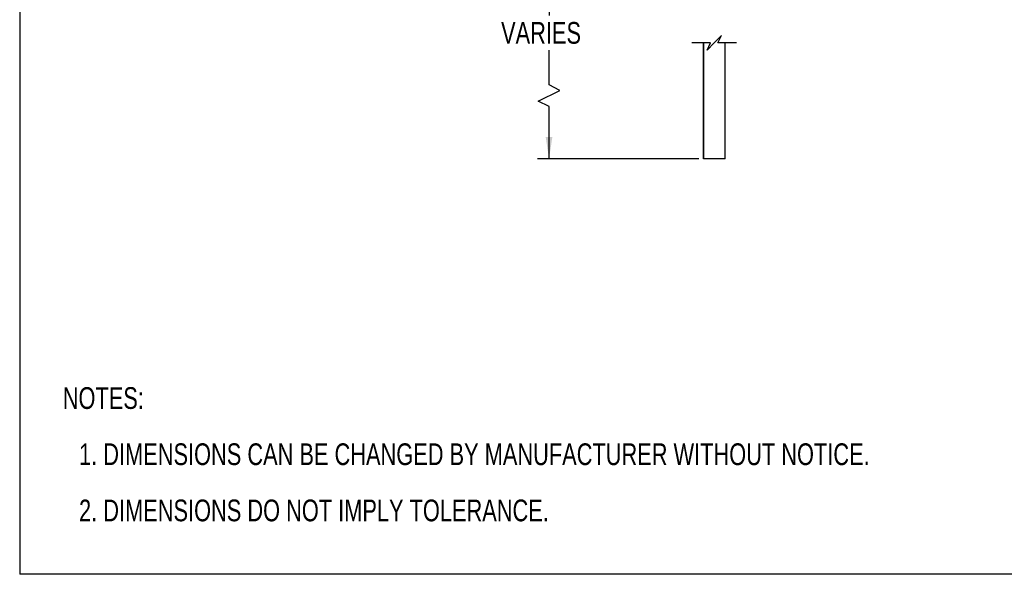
# Model space of a CAD drawing. Header units: millimetres. Extents: x 0 to 559, y 0 to 432.
# Tile 1 of 11: x 0 to 272, y 0 to 153. Entities that reach past the tile are written whole.
import ezdxf

# ---------------------------------------------------------------- set-up
doc = ezdxf.new("R2010")
doc.units = ezdxf.units.MM
doc.layers.add('DIMENSIONS', color=140, linetype='Continuous', lineweight=25)
doc.layers.add('TEXT', color=140, linetype='Continuous', lineweight=25)
doc.styles.add('SLDTEXTSTYLE0', font='TXT', dxfattribs={"width": 0.75})
doc.dimstyles.new('SLDDIMSTYLE0', dxfattribs={"dimtxt": 6, "dimasz": 6, "dimexe": 0, "dimexo": 0.0625, "dimgap": 1.5, "dimtad": 0, "dimtih": 1, "dimtoh": 1, "dimdec": 1, "dimrnd": 1e-09, "dimzin": 12, "dimdsep": 46, "dimtxsty": 'SLDTEXTSTYLE0', "dimsah": 1, "dimcen": 0.09, "dimadec": 0, "dimazin": 3, "dimtfac": 1, "dimtdec": 1, "dimtofl": 0, "dimtmove": 0, "dimatfit": 3, "dimfxl": 0, "dimfrac": 2, "dimtolj": 1, "dimtzin": 12, "dimarcsym": 0})

# ---------------------------------------------------------------- blocks, each defined once
blk = doc.blocks.new('SW_NOTE_0')
at = {"layer": 'TEXT', "color": 0, "char_height": 6, "attachment_point": 1, "style": 'SLDTEXTSTYLE0'}
for s, insert in [('NOTES:', (0, 7.73)), ('1. DIMENSIONS CAN BE CHANGED BY MANUFACTURER WITHOUT NOTICE.', (4.5, -7.78)), ('2. DIMENSIONS DO NOT IMPLY TOLERANCE.', (4.5, -23.3))]:
    blk.add_mtext(s, dxfattribs=dict(at, insert=insert))
blk = doc.blocks.new('_D')
at = {"layer": 'DIMENSIONS'}
for p, q in [((184.9, 184.33), (143, 184.33)), ((146.17, 184.33), (146.17, 154.29)), ((146.17, 135.13), (146.17, 144.77)), ((143.17, 130.63), (149.17, 133.63)), ((149.17, 133.63), (146.17, 135.13)), ((146.17, 129.13), (143.17, 130.63)), ((146.17, 114.73), (146.17, 129.13)), ((187.53, 114.73), (143, 114.73))]:
    blk.add_line(p, q, dxfattribs=at)
for points in [[(146.17, 184.33), (145.25, 178.33), (147.09, 178.33)], [(146.17, 114.73), (147.09, 120.73), (145.25, 120.73)]]:
    blk.add_solid(points, dxfattribs=at)
at = {"layer": 'DIMENSIONS', "insert": (132.93, 152.5), "char_height": 6, "attachment_point": 1, "style": 'SLDTEXTSTYLE0'}
blk.add_mtext('VARIES', dxfattribs=at)

msp = doc.modelspace()

# ---------------------------------------------------------------- linework, layer by layer
at = {"color": 7, "linetype": 'Continuous'}
for p in [(0, 431.8), (558.8, 0)]:
    msp.add_line(p, (0, 0), dxfattribs=at)
for p, q in [((188.8, 146.76), (188.8, 114.73)), ((188.8, 114.73), (188.8, 146.76)), ((194.8, 114.73), (194.8, 146.76)), ((194.8, 114.73), (188.8, 114.73)), ((188.8, 114.73), (188.8, 114.73))]:
    msp.add_line(p, q)
at = {"layer": 'DIMENSIONS', "color": 140}
for p, q in [((193.8, 148.76), (191.8, 146.76)), ((192.8, 146.76), (193.8, 148.76)), ((190.8, 146.76), (185.62, 146.76)), ((191.8, 146.76), (189.8, 144.76)), ((189.8, 144.76), (190.8, 146.76)), ((197.97, 146.76), (192.8, 146.76))]:
    msp.add_line(p, q, dxfattribs=at)

# ---------------------------------------------------------------- block references
at = {"layer": 'TEXT'}
msp.add_blockref('SW_NOTE_0', (11.89, 43.94), dxfattribs=at)

# ---------------------------------------------------------------- dimensions: what is measured, and where the dimension line sits
at = {"layer": 'DIMENSIONS'}
dim = msp.add_linear_dim(base=(146.17, 114.73), p1=(186.17, 184.33), p2=(188.8, 114.73), angle=90, text='VARIES', dimstyle='SLDDIMSTYLE0', dxfattribs=at)
dim.commit()
dim.dimension.update_dxf_attribs({"geometry": '_D', "text_midpoint": (146.17, 149.53), "dimtype": 160})

doc.saveas('drawing.dxf')
